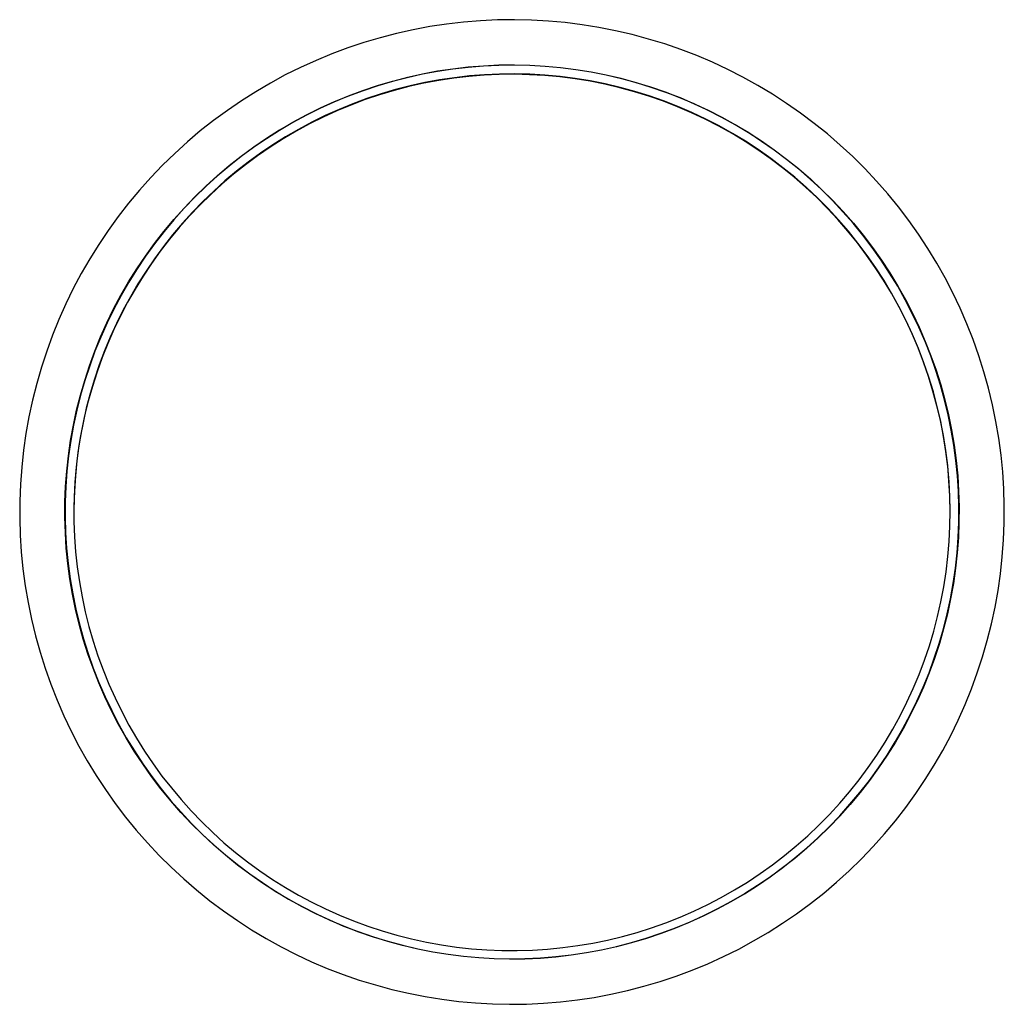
# Model space of a CAD drawing. Header units: millimetres. Extents: x 702 to 1429, y 574 to 1101.
# Tile 3 of 5: x 1093 to 1234, y 767 to 908. Entities that reach past the tile are written whole.
import ezdxf

# ---------------------------------------------------------------- set-up
doc = ezdxf.new("R2010")
doc.units = ezdxf.units.MM
doc.layers.add('Make2D$Visibile$Curve', color=18, linetype='Continuous', true_color=0x000000)

msp = doc.modelspace()

# ---------------------------------------------------------------- linework, layer by layer
at = {"layer": 'Make2D$Visibile$Curve', "lineweight": -3}
for p, q in [((1151.8, 906.98), (1149.41, 906.53)), ((1154.2, 907.34), (1151.8, 906.98)), ((1156.62, 907.62), (1154.2, 907.34)), ((1159.04, 907.82), (1156.62, 907.62)), ((1161.47, 907.93), (1159.04, 907.82)), ((1163.9, 907.96), (1161.47, 907.93)), ((1166.33, 907.91), (1163.9, 907.96)), ((1168.75, 907.77), (1166.33, 907.91)), ((1171.17, 907.55), (1168.75, 907.77)), ((1173.59, 907.25), (1171.17, 907.55)), ((1175.99, 906.86), (1173.59, 907.25)), ((1147.04, 906), (1144.68, 905.39)), ((1149.41, 906.53), (1147.04, 906)), ((1178.37, 906.39), (1175.99, 906.86)), ((1180.74, 905.84), (1178.37, 906.39)), ((1183.08, 905.2), (1180.74, 905.84)), ((1142.35, 904.7), (1140.05, 903.93)), ((1144.68, 905.39), (1142.35, 904.7)), ((1185.41, 904.49), (1183.08, 905.2)), ((1187.71, 903.69), (1185.41, 904.49)), ((1137.77, 903.08), (1135.52, 902.15)), ((1140.05, 903.93), (1137.77, 903.08)), ((1189.97, 902.82), (1187.71, 903.69)), ((1192.21, 901.87), (1189.97, 902.82)), ((1135.52, 902.15), (1133.31, 901.14)), ((1157.28, 901.19), (1159.48, 901.37)), ((1159.49, 901.34), (1157.29, 901.16)), ((1159.48, 901.37), (1161.69, 901.47)), ((1161.69, 901.44), (1159.49, 901.34)), ((1161.69, 901.47), (1163.9, 901.5)), ((1163.9, 901.47), (1161.69, 901.44)), ((1163.9, 901.5), (1166.1, 901.45)), ((1166.1, 901.42), (1163.9, 901.47)), ((1166.1, 901.45), (1168.31, 901.32)), ((1168.31, 901.29), (1166.1, 901.42)), ((1168.31, 901.32), (1170.51, 901.12)), ((1194.41, 900.84), (1192.21, 901.87)), ((1131.13, 900.06), (1129, 898.9)), ((1133.31, 901.14), (1131.13, 900.06)), ((1148.58, 899.72), (1150.74, 900.2)), ((1150.74, 900.17), (1148.59, 899.69)), ((1150.74, 900.2), (1152.91, 900.61)), ((1152.91, 900.58), (1150.74, 900.17)), ((1152.91, 900.61), (1155.09, 900.94)), ((1155.1, 900.9), (1152.91, 900.58)), ((1155.09, 900.94), (1157.28, 901.19)), ((1157.29, 901.16), (1155.1, 900.9)), ((1157.46, 899.92), (1155.33, 899.67)), ((1159.55, 900.02), (1157.38, 899.84)), ((1159.6, 900.09), (1157.46, 899.92)), ((1161.72, 900.12), (1159.55, 900.02)), ((1161.75, 900.19), (1159.6, 900.09)), ((1163.9, 900.15), (1161.72, 900.12)), ((1163.9, 900.22), (1161.75, 900.19)), ((1166.08, 900.17), (1163.9, 900.22)), ((1166.07, 900.1), (1163.9, 900.15)), ((1168.24, 899.97), (1166.07, 900.1)), ((1168.25, 900.04), (1166.08, 900.17)), ((1170.41, 899.77), (1168.24, 899.97)), ((1170.42, 899.84), (1168.25, 900.04)), ((1170.5, 901.09), (1168.31, 901.29)), ((1172.69, 900.81), (1170.5, 901.09)), ((1170.51, 901.12), (1172.7, 900.84)), ((1174.87, 900.46), (1172.69, 900.81)), ((1172.7, 900.84), (1174.88, 900.49)), ((1177.03, 900.03), (1174.87, 900.46)), ((1174.88, 900.49), (1177.04, 900.06)), ((1179.18, 899.53), (1177.03, 900.03)), ((1177.04, 900.06), (1179.19, 899.56)), ((1196.58, 899.74), (1194.41, 900.84)), ((1129, 898.9), (1126.9, 897.67)), ((1142.24, 897.84), (1144.33, 898.54)), ((1144.34, 898.51), (1142.25, 897.81)), ((1144.33, 898.54), (1146.45, 899.17)), ((1146.46, 899.14), (1144.34, 898.51)), ((1146.45, 899.17), (1148.58, 899.72)), ((1148.59, 899.69), (1146.46, 899.14)), ((1148.99, 898.5), (1146.91, 897.97)), ((1150.93, 898.87), (1148.81, 898.39)), ((1151.09, 898.97), (1148.99, 898.5)), ((1153.07, 899.27), (1150.93, 898.87)), ((1153.2, 899.36), (1151.09, 898.97)), ((1155.22, 899.59), (1153.07, 899.27)), ((1155.33, 899.67), (1153.2, 899.36)), ((1157.38, 899.84), (1155.22, 899.59)), ((1172.57, 899.5), (1170.41, 899.77)), ((1172.59, 899.56), (1170.42, 899.84)), ((1174.71, 899.15), (1172.57, 899.5)), ((1174.74, 899.21), (1172.59, 899.56)), ((1176.85, 898.72), (1174.71, 899.15)), ((1176.88, 898.78), (1174.74, 899.21)), ((1178.96, 898.22), (1176.85, 898.72)), ((1179, 898.28), (1176.88, 898.78)), ((1181.31, 898.95), (1179.18, 899.53)), ((1179.19, 899.56), (1181.32, 898.98)), ((1183.42, 898.3), (1181.31, 898.95)), ((1181.32, 898.98), (1183.43, 898.33)), ((1198.71, 898.56), (1196.58, 899.74)), ((1200.79, 897.31), (1198.71, 898.56)), ((1126.9, 897.67), (1124.85, 896.37)), ((1138.13, 896.23), (1140.17, 897.07)), ((1140.17, 897.07), (1142.24, 897.84)), ((1142.25, 897.81), (1140.18, 897.04)), ((1144.62, 897.22), (1142.56, 896.53)), ((1144.85, 897.36), (1142.81, 896.69)), ((1146.7, 897.84), (1144.62, 897.22)), ((1146.91, 897.97), (1144.85, 897.36)), ((1148.81, 898.39), (1146.7, 897.84)), ((1181.06, 897.65), (1178.96, 898.22)), ((1181.1, 897.71), (1179, 898.28)), ((1183.14, 897.01), (1181.06, 897.65)), ((1183.18, 897.06), (1181.1, 897.71)), ((1185.51, 897.58), (1183.42, 898.3)), ((1183.43, 898.33), (1185.52, 897.61)), ((1187.56, 896.78), (1185.51, 897.58)), ((1185.52, 897.61), (1187.58, 896.82)), ((1202.83, 895.99), (1200.79, 897.31)), ((1124.85, 896.37), (1122.84, 895)), ((1136.12, 895.32), (1138.13, 896.23)), ((1138.14, 896.2), (1136.13, 895.29)), ((1140.18, 897.04), (1138.14, 896.2)), ((1140.52, 895.76), (1138.51, 894.93)), ((1140.8, 895.94), (1138.81, 895.13)), ((1142.56, 896.53), (1140.52, 895.76)), ((1142.81, 896.69), (1140.8, 895.94)), ((1185.2, 896.29), (1183.14, 897.01)), ((1185.24, 896.34), (1183.18, 897.06)), ((1187.22, 895.51), (1185.2, 896.29)), ((1187.28, 895.55), (1185.24, 896.34)), ((1189.59, 895.92), (1187.56, 896.78)), ((1187.58, 896.82), (1189.61, 895.95)), ((1191.59, 894.99), (1189.59, 895.92)), ((1189.61, 895.95), (1191.61, 895.02)), ((1204.83, 894.6), (1202.83, 895.99)), ((1122.84, 895), (1120.88, 893.56)), ((1132.2, 893.29), (1134.14, 894.34)), ((1134.15, 894.31), (1132.21, 893.26)), ((1134.14, 894.34), (1136.12, 895.32)), ((1136.13, 895.29), (1134.15, 894.31)), ((1138.51, 894.93), (1136.53, 894.03)), ((1138.81, 895.13), (1136.85, 894.24)), ((1189.22, 894.65), (1187.22, 895.51)), ((1189.28, 894.69), (1187.28, 895.55)), ((1191.19, 893.72), (1189.22, 894.65)), ((1191.25, 893.76), (1189.28, 894.69)), ((1193.56, 893.98), (1191.59, 894.99)), ((1191.61, 895.02), (1193.58, 894.01)), ((1206.77, 893.14), (1204.83, 894.6)), ((1120.88, 893.56), (1118.97, 892.06)), ((1130.29, 892.17), (1132.2, 893.29)), ((1132.21, 893.26), (1130.31, 892.14)), ((1134.59, 893.05), (1132.68, 892.02)), ((1134.93, 893.3), (1133.03, 892.28)), ((1136.53, 894.03), (1134.59, 893.05)), ((1136.85, 894.24), (1134.93, 893.3)), ((1193.13, 892.73), (1191.19, 893.72)), ((1193.19, 892.76), (1191.25, 893.76)), ((1195.49, 892.91), (1193.56, 893.98)), ((1193.58, 894.01), (1195.51, 892.94)), ((1197.38, 891.78), (1195.49, 892.91)), ((1195.51, 892.94), (1197.4, 891.81)), ((1208.66, 891.62), (1206.77, 893.14)), ((1118.97, 892.06), (1117.12, 890.49)), ((1128.43, 890.99), (1130.29, 892.17)), ((1130.31, 892.14), (1128.44, 890.96)), ((1132.68, 892.02), (1130.8, 890.91)), ((1133.03, 892.28), (1131.17, 891.2)), ((1195.03, 891.67), (1193.13, 892.73)), ((1195.09, 891.7), (1193.19, 892.76)), ((1196.89, 890.55), (1195.03, 891.67)), ((1196.96, 890.57), (1195.09, 891.7)), ((1199.23, 890.58), (1197.38, 891.78)), ((1197.4, 891.81), (1199.25, 890.61)), ((1210.5, 890.03), (1208.66, 891.62)), ((1117.12, 890.49), (1115.32, 888.85)), ((1126.6, 889.75), (1128.43, 890.99)), ((1128.44, 890.96), (1126.62, 889.72)), ((1129.35, 890.06), (1127.57, 888.86)), ((1130.8, 890.91), (1128.97, 889.74)), ((1131.17, 891.2), (1129.35, 890.06)), ((1198.71, 889.36), (1196.89, 890.55)), ((1198.78, 889.38), (1196.96, 890.57)), ((1201.04, 889.32), (1199.23, 890.58)), ((1199.25, 890.61), (1201.06, 889.34)), ((1212.29, 888.38), (1210.5, 890.03)), ((1115.32, 888.85), (1113.58, 887.16)), ((1124.82, 888.44), (1126.6, 889.75)), ((1126.62, 889.72), (1124.84, 888.41)), ((1127.57, 888.86), (1125.84, 887.6)), ((1128.97, 889.74), (1127.17, 888.51)), ((1200.49, 888.11), (1198.71, 889.36)), ((1200.56, 888.12), (1198.78, 889.38)), ((1202.81, 887.99), (1201.04, 889.32)), ((1201.06, 889.34), (1202.83, 888.02)), ((1123.09, 887.07), (1124.82, 888.44)), ((1124.84, 888.41), (1123.11, 887.05)), ((1125.43, 887.22), (1123.72, 885.86)), ((1125.84, 887.6), (1124.14, 886.28)), ((1127.17, 888.51), (1125.43, 887.22)), ((1202.22, 886.79), (1200.49, 888.11)), ((1202.3, 886.8), (1200.56, 888.12)), ((1204.52, 886.61), (1202.81, 887.99)), ((1202.83, 888.02), (1204.55, 886.63)), ((1214.01, 886.66), (1212.29, 888.38)), ((1113.58, 887.16), (1111.89, 885.4)), ((1121.4, 885.65), (1123.09, 887.07)), ((1123.11, 887.05), (1121.43, 885.62)), ((1123.72, 885.86), (1122.07, 884.45)), ((1124.14, 886.28), (1122.5, 884.9)), ((1203.91, 885.42), (1202.22, 886.79)), ((1203.99, 885.42), (1202.3, 886.8)), ((1206.19, 885.16), (1204.52, 886.61)), ((1204.55, 886.63), (1206.22, 885.19)), ((1215.68, 884.89), (1214.01, 886.66)), ((1111.89, 885.4), (1110.27, 883.59)), ((1119.77, 884.16), (1121.4, 885.65)), ((1121.43, 885.62), (1119.79, 884.14)), ((1122.07, 884.45), (1120.46, 882.98)), ((1122.5, 884.9), (1120.9, 883.46)), ((1205.55, 883.99), (1203.91, 885.42)), ((1205.63, 883.99), (1203.99, 885.42)), ((1207.81, 883.66), (1206.19, 885.16)), ((1206.22, 885.19), (1207.83, 883.69)), ((1217.28, 883.06), (1215.68, 884.89)), ((1110.27, 883.59), (1108.72, 881.72)), ((1118.19, 882.62), (1119.77, 884.16)), ((1119.79, 884.14), (1118.21, 882.6)), ((1120.9, 883.46), (1119.35, 881.97)), ((1207.14, 882.51), (1205.55, 883.99)), ((1207.22, 882.49), (1205.63, 883.99)), ((1209.38, 882.11), (1207.81, 883.66)), ((1207.83, 883.69), (1209.4, 882.13)), ((1218.82, 881.18), (1217.28, 883.06)), ((1108.72, 881.72), (1107.22, 879.8)), ((1116.66, 881.03), (1118.19, 882.62)), ((1118.21, 882.6), (1116.68, 881.01)), ((1119.35, 881.97), (1117.85, 880.43)), ((1120.46, 882.98), (1118.91, 881.46)), ((1208.68, 880.97), (1207.14, 882.51)), ((1208.76, 880.95), (1207.22, 882.49)), ((1210.89, 880.5), (1209.38, 882.11)), ((1209.4, 882.13), (1210.91, 880.52)), ((1115.18, 879.39), (1116.66, 881.03)), ((1116.68, 881.01), (1115.21, 879.36)), ((1117.85, 880.43), (1116.41, 878.84)), ((1118.91, 881.46), (1117.41, 879.89)), ((1210.16, 879.37), (1208.68, 880.97)), ((1210.24, 879.35), (1208.76, 880.95)), ((1212.34, 878.84), (1210.89, 880.5)), ((1210.91, 880.52), (1212.37, 878.86)), ((1220.29, 879.25), (1218.82, 881.18)), ((1107.22, 879.8), (1105.8, 877.83)), ((1113.77, 877.69), (1115.18, 879.39)), ((1115.21, 879.36), (1113.8, 877.67)), ((1116.41, 878.84), (1115.02, 877.2)), ((1117.41, 879.89), (1115.97, 878.26)), ((1211.58, 877.73), (1210.16, 879.37)), ((1211.67, 877.7), (1210.24, 879.35)), ((1213.74, 877.13), (1212.34, 878.84)), ((1212.37, 878.86), (1213.76, 877.15)), ((1221.7, 877.27), (1220.29, 879.25)), ((1105.8, 877.83), (1104.44, 875.82)), ((1112.41, 875.95), (1113.77, 877.69)), ((1113.8, 877.67), (1112.44, 875.93)), ((1115.97, 878.26), (1114.58, 876.58)), ((1212.95, 876.04), (1211.58, 877.73)), ((1213.03, 876), (1211.67, 877.7)), ((1111.12, 874.16), (1112.41, 875.95)), ((1114.58, 876.58), (1113.25, 874.86)), ((1115.02, 877.2), (1113.69, 875.51)), ((1214.26, 874.3), (1212.95, 876.04)), ((1214.34, 874.26), (1213.03, 876)), ((1215.07, 875.37), (1213.74, 877.13)), ((1213.76, 877.15), (1215.1, 875.4)), ((1223.03, 875.24), (1221.7, 877.27)), ((1104.44, 875.82), (1103.16, 873.75)), ((1112.44, 875.93), (1111.15, 874.14)), ((1113.25, 874.86), (1111.98, 873.09)), ((1113.69, 875.51), (1112.42, 873.78)), ((1216.35, 873.57), (1215.07, 875.37)), ((1215.1, 875.4), (1216.38, 873.59)), ((1224.3, 873.16), (1223.03, 875.24)), ((1103.16, 873.75), (1101.94, 871.65)), ((1109.89, 872.33), (1111.12, 874.16)), ((1111.15, 874.14), (1109.92, 872.31)), ((1112.42, 873.78), (1111.21, 872.01)), ((1215.51, 872.52), (1214.26, 874.3)), ((1215.59, 872.47), (1214.34, 874.26)), ((1217.56, 871.73), (1216.35, 873.57)), ((1216.38, 873.59), (1217.59, 871.75)), ((1225.49, 871.04), (1224.3, 873.16)), ((1108.72, 870.46), (1109.89, 872.33)), ((1109.92, 872.31), (1108.75, 870.44)), ((1111.21, 872.01), (1110.06, 870.19)), ((1111.98, 873.09), (1110.78, 871.28)), ((1216.69, 870.7), (1215.51, 872.52)), ((1216.77, 870.64), (1215.59, 872.47)), ((1218.71, 869.85), (1217.56, 871.73)), ((1217.59, 871.75), (1218.74, 869.86)), ((1101.94, 871.65), (1100.8, 869.5)), ((1107.61, 868.55), (1108.72, 870.46)), ((1108.75, 870.44), (1107.64, 868.53)), ((1110.78, 871.28), (1109.64, 869.43)), ((1217.81, 868.83), (1216.69, 870.7)), ((1217.89, 868.76), (1216.77, 870.64)), ((1226.61, 868.88), (1225.49, 871.04)), ((1100.8, 869.5), (1099.74, 867.32)), ((1109.64, 869.43), (1108.56, 867.54)), ((1110.06, 870.19), (1108.97, 868.34)), ((1219.79, 867.92), (1218.71, 869.85)), ((1218.74, 869.86), (1219.82, 867.94)), ((1106.58, 866.6), (1107.61, 868.55)), ((1107.64, 868.53), (1106.61, 866.58)), ((1108.56, 867.54), (1107.55, 865.61)), ((1108.97, 868.34), (1107.95, 866.45)), ((1218.87, 866.93), (1217.81, 868.83)), ((1218.94, 866.86), (1217.89, 868.76)), ((1220.8, 865.96), (1219.79, 867.92)), ((1219.82, 867.94), (1220.83, 865.98)), ((1227.65, 866.69), (1226.61, 868.88)), ((1099.74, 867.32), (1098.75, 865.1)), ((1105.61, 864.61), (1106.58, 866.6)), ((1106.61, 866.58), (1105.64, 864.6)), ((1107.95, 866.45), (1106.99, 864.53)), ((1219.86, 864.99), (1218.87, 866.93)), ((1219.93, 864.91), (1218.94, 866.86)), ((1228.62, 864.46), (1227.65, 866.69)), ((1098.75, 865.1), (1097.84, 862.84)), ((1107.55, 865.61), (1106.61, 863.65)), ((1220.78, 863.02), (1219.86, 864.99)), ((1220.85, 862.93), (1219.93, 864.91)), ((1221.75, 863.97), (1220.8, 865.96)), ((1220.83, 865.98), (1221.78, 863.98)), ((1104.71, 862.6), (1105.61, 864.61)), ((1105.64, 864.6), (1104.74, 862.58)), ((1106.61, 863.65), (1105.74, 861.66)), ((1106.99, 864.53), (1106.1, 862.58)), ((1222.63, 861.95), (1221.75, 863.97)), ((1221.78, 863.98), (1222.66, 861.96)), ((1229.51, 862.2), (1228.62, 864.46)), ((1097.84, 862.84), (1097, 860.56)), ((1103.88, 860.55), (1104.71, 862.6)), ((1104.74, 862.58), (1103.91, 860.54)), ((1106.1, 862.58), (1105.28, 860.59)), ((1221.63, 861.02), (1220.78, 863.02)), ((1221.69, 860.92), (1220.85, 862.93)), ((1223.43, 859.89), (1222.63, 861.95)), ((1222.66, 861.96), (1223.47, 859.9)), ((1230.32, 859.91), (1229.51, 862.2)), ((1097, 860.56), (1096.25, 858.25)), ((1103.12, 858.48), (1103.88, 860.55)), ((1103.91, 860.54), (1103.15, 858.47)), ((1105.28, 860.59), (1104.52, 858.58)), ((1105.74, 861.66), (1104.93, 859.64)), ((1222.41, 858.99), (1221.63, 861.02)), ((1222.47, 858.89), (1221.69, 860.92)), ((1104.93, 859.64), (1104.2, 857.59)), ((1224.17, 857.81), (1223.43, 859.89)), ((1223.47, 859.9), (1224.2, 857.82)), ((1231.05, 857.59), (1230.32, 859.91)), ((1096.25, 858.25), (1095.57, 855.91)), ((1102.44, 856.38), (1103.12, 858.48)), ((1103.15, 858.47), (1102.47, 856.37)), ((1104.52, 858.58), (1103.83, 856.55)), ((1223.12, 856.93), (1222.41, 858.99)), ((1223.18, 856.82), (1222.47, 858.89)), ((1224.83, 855.71), (1224.17, 857.81)), ((1224.2, 857.82), (1224.87, 855.72)), ((1101.82, 854.26), (1102.44, 856.38)), ((1102.47, 856.37), (1101.86, 854.25)), ((1103.83, 856.55), (1103.22, 854.49)), ((1104.2, 857.59), (1103.54, 855.52)), ((1223.76, 854.85), (1223.12, 856.93)), ((1223.81, 854.74), (1223.18, 856.82)), ((1231.71, 855.25), (1231.05, 857.59)), ((1095.57, 855.91), (1094.98, 853.56)), ((1103.54, 855.52), (1102.95, 853.42)), ((1224.33, 852.75), (1223.76, 854.85)), ((1225.42, 853.58), (1224.83, 855.71)), ((1224.87, 855.72), (1225.46, 853.59)), ((1232.28, 852.88), (1231.71, 855.25)), ((1094.98, 853.56), (1094.47, 851.18)), ((1101.28, 852.12), (1101.82, 854.26)), ((1101.86, 854.25), (1101.32, 852.11)), ((1102.95, 853.42), (1102.43, 851.31)), ((1103.22, 854.49), (1102.67, 852.41)), ((1224.37, 852.63), (1223.81, 854.74)), ((1225.94, 851.44), (1225.42, 853.58)), ((1225.46, 853.59), (1225.97, 851.44)), ((1100.82, 849.96), (1101.28, 852.12)), ((1101.32, 852.11), (1100.85, 849.95)), ((1102.67, 852.41), (1102.2, 850.32)), ((1224.82, 850.64), (1224.33, 852.75)), ((1224.86, 850.51), (1224.37, 852.63)), ((1232.76, 850.5), (1232.28, 852.88)), ((1094.47, 851.18), (1094.04, 848.79)), ((1102.43, 851.31), (1101.99, 849.18)), ((1225.24, 848.5), (1224.82, 850.64)), ((1226.38, 849.27), (1225.94, 851.44)), ((1225.97, 851.44), (1226.42, 849.28)), ((1100.43, 847.79), (1100.82, 849.96)), ((1100.85, 849.95), (1100.46, 847.78)), ((1102.2, 850.32), (1101.8, 848.21)), ((1225.28, 848.37), (1224.86, 850.51)), ((1226.75, 847.1), (1226.38, 849.27)), ((1226.42, 849.28), (1226.78, 847.1)), ((1233.17, 848.1), (1232.76, 850.5)), ((1094.04, 848.79), (1093.69, 846.38)), ((1100.11, 845.6), (1100.43, 847.79)), ((1100.46, 847.78), (1100.14, 845.6)), ((1101.8, 848.21), (1101.47, 846.08)), ((1101.99, 849.18), (1101.62, 847.04)), ((1225.59, 846.35), (1225.24, 848.5)), ((1225.62, 846.21), (1225.28, 848.37)), ((1233.49, 845.7), (1233.17, 848.1)), ((1093.69, 846.38), (1093.43, 843.97)), ((1101.62, 847.04), (1101.32, 844.88)), ((1227.04, 844.91), (1226.75, 847.1)), ((1226.78, 847.1), (1227.07, 844.92)), ((1099.87, 843.41), (1100.11, 845.6)), ((1100.14, 845.6), (1099.9, 843.4)), ((1101.47, 846.08), (1101.21, 843.95)), ((1225.86, 844.19), (1225.59, 846.35)), ((1225.88, 844.05), (1225.62, 846.21)), ((1233.73, 843.28), (1233.49, 845.7)), ((1093.43, 843.97), (1093.25, 841.54)), ((1101.21, 843.95), (1101.03, 841.81)), ((1101.32, 844.88), (1101.1, 842.72)), ((1226.05, 842.03), (1225.86, 844.19)), ((1226.07, 841.87), (1225.88, 844.05)), ((1227.26, 842.72), (1227.04, 844.91)), ((1227.07, 844.92), (1227.29, 842.72)), ((1099.71, 841.21), (1099.87, 843.41)), ((1099.9, 843.4), (1099.74, 841.2)), ((1101.1, 842.72), (1100.96, 840.55)), ((1227.4, 840.51), (1227.26, 842.72)), ((1227.29, 842.72), (1227.43, 840.52)), ((1233.89, 840.85), (1233.73, 843.28)), ((1093.25, 841.54), (1093.15, 839.11)), ((1099.62, 839), (1099.71, 841.21)), ((1099.74, 841.2), (1099.65, 839)), ((1101.03, 841.81), (1100.92, 839.67)), ((1226.17, 839.86), (1226.05, 842.03)), ((1226.18, 839.7), (1226.07, 841.87)), ((1233.96, 838.42), (1233.89, 840.85)), ((1100.96, 840.55), (1100.89, 838.37)), ((1100.92, 839.67), (1100.89, 837.52)), ((1226.22, 837.68), (1226.17, 839.86)), ((1226.22, 837.52), (1226.18, 839.7)), ((1227.46, 838.31), (1227.4, 840.51)), ((1227.43, 840.52), (1227.5, 838.31)), ((1093.15, 839.11), (1093.14, 836.68)), ((1099.61, 836.79), (1099.62, 839)), ((1099.65, 839), (1099.64, 836.79)), ((1100.89, 838.37), (1100.9, 836.2)), ((1227.45, 836.1), (1227.46, 838.31)), ((1227.5, 838.31), (1227.48, 836.1)), ((1233.95, 835.99), (1233.96, 838.42)), ((1093.14, 836.68), (1093.21, 834.25)), ((1099.67, 834.59), (1099.61, 836.79)), ((1099.64, 836.79), (1099.7, 834.59)), ((1226.19, 835.51), (1226.22, 837.68)), ((1100.9, 836.2), (1100.98, 834.02)), ((1226.08, 833.33), (1226.19, 835.51)), ((1227.36, 833.9), (1227.45, 836.1)), ((1227.48, 836.1), (1227.4, 833.9)), ((1233.85, 833.56), (1233.95, 835.99)), ((1093.21, 834.25), (1093.37, 831.83)), ((1099.81, 832.38), (1099.67, 834.59)), ((1099.7, 834.59), (1099.84, 832.39)), ((1100.98, 834.02), (1101.14, 831.85)), ((1227.2, 831.7), (1227.36, 833.9)), ((1227.4, 833.9), (1227.23, 831.69)), ((1100.03, 830.19), (1099.81, 832.38)), ((1099.84, 832.39), (1100.06, 830.19)), ((1225.9, 831.17), (1226.08, 833.33)), ((1233.67, 831.14), (1233.85, 833.56)), ((1093.37, 831.83), (1093.61, 829.41)), ((1101.14, 831.85), (1101.37, 829.69)), ((1225.64, 829.01), (1225.9, 831.17)), ((1226.96, 829.5), (1227.2, 831.7)), ((1227.23, 831.69), (1226.99, 829.5)), ((1233.41, 828.72), (1233.67, 831.14)), ((1100.32, 828), (1100.03, 830.19)), ((1100.06, 830.19), (1100.35, 828)), ((1101.37, 829.69), (1101.68, 827.54)), ((1226.64, 827.32), (1226.96, 829.5)), ((1226.99, 829.5), (1226.68, 827.31)), ((1093.61, 829.41), (1093.93, 827)), ((1225.31, 826.86), (1225.64, 829.01)), ((1233.06, 826.31), (1233.41, 828.72)), ((1093.93, 827), (1094.34, 824.6)), ((1100.69, 825.82), (1100.32, 828)), ((1100.35, 828), (1100.72, 825.83)), ((1101.68, 827.54), (1102.06, 825.4)), ((1224.9, 824.72), (1225.31, 826.86)), ((1226.25, 825.15), (1226.64, 827.32)), ((1226.68, 827.31), (1226.28, 825.14)), ((1101.13, 823.66), (1100.69, 825.82)), ((1100.72, 825.83), (1101.16, 823.67)), ((1102.06, 825.4), (1102.52, 823.27)), ((1232.63, 823.92), (1233.06, 826.31)), ((1094.34, 824.6), (1094.83, 822.22)), ((1224.42, 822.6), (1224.9, 824.72)), ((1225.79, 822.99), (1226.25, 825.15)), ((1226.28, 825.14), (1225.82, 822.98)), ((1232.12, 821.55), (1232.63, 823.92)), ((1101.65, 821.51), (1101.13, 823.66)), ((1101.16, 823.67), (1101.68, 821.52)), ((1102.52, 823.27), (1103.05, 821.16)), ((1223.87, 820.49), (1224.42, 822.6)), ((1225.25, 820.85), (1225.79, 822.99)), ((1225.82, 822.98), (1225.28, 820.84)), ((1094.83, 822.22), (1095.4, 819.86)), ((1102.24, 819.38), (1101.65, 821.51)), ((1101.68, 821.52), (1102.27, 819.39)), ((1103.05, 821.16), (1103.65, 819.07)), ((1231.53, 819.19), (1232.12, 821.55)), ((1095.4, 819.86), (1096.05, 817.51)), ((1223.24, 818.41), (1223.87, 820.49)), ((1224.63, 818.73), (1225.25, 820.85)), ((1225.28, 820.84), (1224.67, 818.72)), ((1102.9, 817.28), (1102.24, 819.38)), ((1102.27, 819.39), (1102.93, 817.29)), ((1103.65, 819.07), (1104.33, 817)), ((1222.55, 816.35), (1223.24, 818.41)), ((1223.95, 816.64), (1224.63, 818.73)), ((1224.67, 818.72), (1223.98, 816.62)), ((1230.85, 816.85), (1231.53, 819.19)), ((1096.05, 817.51), (1096.78, 815.2)), ((1103.64, 815.2), (1102.9, 817.28)), ((1102.93, 817.29), (1103.67, 815.21)), ((1104.33, 817), (1105.07, 814.96)), ((1230.1, 814.54), (1230.85, 816.85)), ((1221.78, 814.32), (1222.55, 816.35)), ((1223.19, 814.56), (1223.95, 816.64)), ((1223.98, 816.62), (1223.22, 814.55)), ((1096.78, 815.2), (1097.59, 812.91)), ((1104.44, 813.14), (1103.64, 815.2)), ((1103.67, 815.21), (1104.47, 813.16)), ((1105.07, 814.96), (1105.89, 812.94)), ((1220.94, 812.31), (1221.78, 814.32)), ((1222.36, 812.52), (1223.19, 814.56)), ((1223.22, 814.55), (1222.39, 812.51)), ((1229.27, 812.26), (1230.1, 814.54)), ((1097.59, 812.91), (1098.48, 810.64)), ((1105.32, 811.12), (1104.44, 813.14)), ((1104.47, 813.16), (1105.35, 811.13)), ((1105.89, 812.94), (1106.78, 810.96)), ((1220.03, 810.33), (1220.94, 812.31)), ((1221.46, 810.5), (1222.36, 812.52)), ((1222.39, 812.51), (1221.49, 810.49)), ((1228.35, 810.01), (1229.27, 812.26)), ((1098.48, 810.64), (1099.45, 808.41)), ((1106.27, 809.12), (1105.32, 811.12)), ((1105.35, 811.13), (1106.3, 809.14)), ((1106.78, 810.96), (1107.73, 809)), ((1219.05, 808.39), (1220.03, 810.33)), ((1220.49, 808.52), (1221.46, 810.5)), ((1221.49, 810.49), (1220.52, 808.51)), ((1227.36, 807.79), (1228.35, 810.01)), ((1099.45, 808.41), (1100.49, 806.22)), ((1107.28, 807.16), (1106.27, 809.12)), ((1106.3, 809.14), (1107.31, 807.18)), ((1107.73, 809), (1108.75, 807.08)), ((1218.01, 806.48), (1219.05, 808.39)), ((1219.46, 806.57), (1220.49, 808.52)), ((1220.52, 808.51), (1219.49, 806.56)), ((1108.37, 805.24), (1107.28, 807.16)), ((1107.31, 807.18), (1108.39, 805.26)), ((1108.75, 807.08), (1109.84, 805.2)), ((1226.3, 805.6), (1227.36, 807.79)), ((1100.49, 806.22), (1101.61, 804.06)), ((1216.9, 804.61), (1218.01, 806.48)), ((1218.35, 804.66), (1219.46, 806.57)), ((1219.49, 806.56), (1218.38, 804.64)), ((1225.16, 803.45), (1226.3, 805.6)), ((1109.51, 803.35), (1108.37, 805.24)), ((1108.39, 805.26), (1109.54, 803.37)), ((1109.84, 805.2), (1110.99, 803.35)), ((1215.73, 802.78), (1216.9, 804.61)), ((1217.19, 802.79), (1218.35, 804.66)), ((1218.38, 804.64), (1217.22, 802.77)), ((1101.61, 804.06), (1102.8, 801.94)), ((1110.73, 801.51), (1109.51, 803.35)), ((1109.54, 803.37), (1110.75, 801.53)), ((1110.99, 803.35), (1112.21, 801.55)), ((1214.49, 800.99), (1215.73, 802.78)), ((1215.96, 800.96), (1217.19, 802.79)), ((1217.22, 802.77), (1215.98, 800.94)), ((1223.95, 801.35), (1225.16, 803.45)), ((1102.8, 801.94), (1104.07, 799.87)), ((1112, 799.71), (1110.73, 801.51)), ((1110.75, 801.53), (1112.03, 799.73)), ((1112.21, 801.55), (1113.49, 799.79)), ((1222.66, 799.28), (1223.95, 801.35)), ((1213.19, 799.24), (1214.49, 800.99)), ((1214.66, 799.17), (1215.96, 800.96)), ((1215.98, 800.94), (1214.69, 799.15)), ((1104.07, 799.87), (1105.41, 797.84)), ((1113.34, 797.95), (1112, 799.71)), ((1112.03, 799.73), (1113.37, 797.97)), ((1113.49, 799.79), (1114.83, 798.08)), ((1211.84, 797.54), (1213.19, 799.24)), ((1213.31, 797.43), (1214.66, 799.17)), ((1214.69, 799.15), (1213.33, 797.41)), ((1221.3, 797.27), (1222.66, 799.28)), ((1105.41, 797.84), (1106.81, 795.85)), ((1114.74, 796.24), (1113.34, 797.95)), ((1113.37, 797.97), (1114.76, 796.26)), ((1114.83, 798.08), (1116.22, 796.41)), ((1210.42, 795.89), (1211.84, 797.54)), ((1211.89, 795.74), (1213.31, 797.43)), ((1213.33, 797.41), (1211.92, 795.72)), ((1219.88, 795.3), (1221.3, 797.27)), ((1106.81, 795.85), (1108.28, 793.92)), ((1116.19, 794.58), (1114.74, 796.24)), ((1114.76, 796.26), (1116.22, 794.6)), ((1116.22, 796.41), (1117.68, 794.79)), ((1208.95, 794.29), (1210.42, 795.89)), ((1210.42, 794.09), (1211.89, 795.74)), ((1211.92, 795.72), (1210.44, 794.07)), ((1117.7, 792.97), (1116.19, 794.58)), ((1116.22, 794.6), (1117.73, 792.99)), ((1117.68, 794.79), (1119.19, 793.22)), ((1207.42, 792.74), (1208.95, 794.29)), ((1218.39, 793.38), (1219.88, 795.3)), ((1108.28, 793.92), (1109.82, 792.04)), ((1119.27, 791.42), (1117.7, 792.97)), ((1117.73, 792.99), (1119.29, 791.44)), ((1119.19, 793.22), (1120.75, 791.71)), ((1208.89, 792.5), (1210.42, 794.09)), ((1210.44, 794.07), (1208.92, 792.48)), ((1216.83, 791.51), (1218.39, 793.38)), ((1109.82, 792.04), (1111.43, 790.21)), ((1120.75, 791.71), (1122.36, 790.25)), ((1205.84, 791.24), (1207.42, 792.74)), ((1207.31, 790.96), (1208.89, 792.5)), ((1208.92, 792.48), (1207.33, 790.94)), ((1215.21, 789.7), (1216.83, 791.51)), ((1111.43, 790.21), (1113.09, 788.44)), ((1120.89, 789.91), (1119.27, 791.42)), ((1119.29, 791.44), (1120.91, 789.94)), ((1122.36, 790.25), (1124.03, 788.85)), ((1204.21, 789.8), (1205.84, 791.24)), ((1205.68, 789.48), (1207.31, 790.96)), ((1207.33, 790.94), (1205.7, 789.46)), ((1122.56, 788.47), (1120.89, 789.91)), ((1120.91, 789.94), (1122.58, 788.5)), ((1124.03, 788.85), (1125.74, 787.51)), ((1202.53, 788.42), (1204.21, 789.8)), ((1203.99, 788.06), (1205.68, 789.48)), ((1205.7, 789.46), (1204.01, 788.03)), ((1213.53, 787.95), (1215.21, 789.7)), ((1113.09, 788.44), (1114.82, 786.73)), ((1124.27, 787.08), (1122.56, 788.47)), ((1122.58, 788.5), (1124.3, 787.11)), ((1125.74, 787.51), (1127.5, 786.23)), ((1200.81, 787.1), (1202.53, 788.42)), ((1202.26, 786.69), (1203.99, 788.06)), ((1204.01, 788.03), (1202.28, 786.66)), ((1211.78, 786.25), (1213.53, 787.95)), ((1114.82, 786.73), (1116.6, 785.08)), ((1126.04, 785.76), (1124.27, 787.08)), ((1124.3, 787.11), (1126.06, 785.79)), ((1127.5, 786.23), (1129.3, 785.01)), ((1197.22, 784.63), (1199.04, 785.83)), ((1199.04, 785.83), (1200.81, 787.1)), ((1200.48, 785.38), (1202.26, 786.69)), ((1202.28, 786.66), (1200.5, 785.36)), ((1209.98, 784.62), (1211.78, 786.25)), ((1116.6, 785.08), (1118.44, 783.49)), ((1127.85, 784.49), (1126.04, 785.76)), ((1126.06, 785.79), (1127.87, 784.52)), ((1129.7, 783.29), (1127.85, 784.49)), ((1127.87, 784.52), (1129.72, 783.32)), ((1129.3, 785.01), (1131.14, 783.85)), ((1195.37, 783.5), (1197.22, 784.63)), ((1198.66, 784.14), (1200.48, 785.38)), ((1200.5, 785.36), (1198.68, 784.11)), ((1208.13, 783.05), (1209.98, 784.62)), ((1118.44, 783.49), (1120.33, 781.96)), ((1131.6, 782.16), (1129.7, 783.29)), ((1129.72, 783.32), (1131.61, 782.19)), ((1131.14, 783.85), (1133.02, 782.76)), ((1193.48, 782.42), (1195.37, 783.5)), ((1196.79, 782.96), (1198.66, 784.14)), ((1198.68, 784.11), (1196.81, 782.93)), ((1206.22, 781.54), (1208.13, 783.05)), ((1120.33, 781.96), (1122.28, 780.5)), ((1133.53, 781.09), (1131.6, 782.16)), ((1131.61, 782.19), (1133.54, 781.12)), ((1133.02, 782.76), (1134.94, 781.73)), ((1134.94, 781.73), (1136.89, 780.77)), ((1191.55, 781.42), (1193.48, 782.42)), ((1192.95, 780.8), (1194.89, 781.85)), ((1194.91, 781.82), (1192.96, 780.77)), ((1194.89, 781.85), (1196.79, 782.96)), ((1196.81, 782.93), (1194.91, 781.82)), ((1122.28, 780.5), (1124.27, 779.11)), ((1135.49, 780.09), (1133.53, 781.09)), ((1133.54, 781.12), (1135.51, 780.12)), ((1136.89, 780.77), (1138.88, 779.88)), ((1187.59, 779.61), (1189.58, 780.48)), ((1189.58, 780.48), (1191.55, 781.42)), ((1190.97, 779.82), (1192.95, 780.8)), ((1192.96, 780.77), (1190.99, 779.79)), ((1204.26, 780.1), (1206.22, 781.54)), ((1124.27, 779.11), (1126.31, 777.79)), ((1137.49, 779.15), (1135.49, 780.09)), ((1135.51, 780.12), (1137.51, 779.18)), ((1139.52, 778.29), (1137.49, 779.15)), ((1137.51, 779.18), (1139.54, 778.32)), ((1138.88, 779.88), (1140.89, 779.06)), ((1140.89, 779.06), (1142.93, 778.31)), ((1183.52, 778.08), (1185.57, 778.81)), ((1185.57, 778.81), (1187.59, 779.61)), ((1186.92, 778.06), (1188.96, 778.9)), ((1188.98, 778.87), (1186.94, 778.03)), ((1188.96, 778.9), (1190.97, 779.82)), ((1190.99, 779.79), (1188.98, 778.87)), ((1202.26, 778.73), (1204.26, 780.1)), ((1126.31, 777.79), (1128.4, 776.54)), ((1141.58, 777.49), (1139.52, 778.29)), ((1139.54, 778.32), (1141.6, 777.52)), ((1143.67, 776.77), (1141.58, 777.49)), ((1141.6, 777.52), (1143.68, 776.8)), ((1142.93, 778.31), (1145, 777.63)), ((1145, 777.63), (1147.09, 777.02)), ((1179.35, 776.84), (1181.44, 777.43)), ((1181.44, 777.43), (1183.52, 778.08)), ((1184.86, 777.29), (1186.92, 778.06)), ((1186.94, 778.03), (1184.87, 777.26)), ((1198.11, 776.2), (1200.2, 777.43)), ((1200.2, 777.43), (1202.26, 778.73)), ((1128.4, 776.54), (1130.52, 775.36)), ((1145.78, 776.12), (1143.67, 776.77)), ((1143.68, 776.8), (1145.79, 776.15)), ((1147.91, 775.54), (1145.78, 776.12)), ((1145.79, 776.15), (1147.92, 775.58)), ((1147.09, 777.02), (1149.19, 776.49)), ((1149.19, 776.49), (1151.32, 776.02)), ((1151.32, 776.02), (1153.46, 775.64)), ((1175.1, 775.89), (1177.23, 776.33)), ((1177.23, 776.33), (1179.35, 776.84)), ((1178.51, 775.41), (1180.65, 775.96)), ((1180.65, 775.96), (1182.76, 776.59)), ((1182.77, 776.56), (1180.66, 775.93)), ((1182.76, 776.59), (1184.86, 777.29)), ((1184.87, 777.26), (1182.77, 776.56)), ((1195.97, 775.04), (1198.11, 776.2)), ((1130.52, 775.36), (1132.69, 774.26)), ((1150.06, 775.04), (1147.91, 775.54)), ((1147.92, 775.58), (1150.07, 775.07)), ((1152.23, 774.61), (1150.06, 775.04)), ((1150.07, 775.07), (1152.23, 774.65)), ((1152.23, 774.65), (1154.41, 774.29)), ((1154.41, 774.26), (1152.23, 774.61)), ((1153.46, 775.64), (1155.61, 775.32)), ((1155.61, 775.32), (1157.78, 775.09)), ((1157.78, 775.09), (1159.94, 774.92)), ((1159.94, 774.92), (1162.12, 774.83)), ((1162.12, 774.83), (1164.29, 774.82)), ((1164.29, 774.82), (1166.47, 774.89)), ((1166.47, 774.89), (1168.64, 775.03)), ((1168.64, 775.03), (1170.8, 775.24)), ((1170.8, 775.24), (1172.96, 775.53)), ((1172.96, 775.53), (1175.1, 775.89)), ((1174.19, 774.53), (1176.36, 774.93)), ((1176.36, 774.9), (1174.19, 774.49)), ((1176.36, 774.93), (1178.51, 775.41)), ((1178.52, 775.38), (1176.36, 774.9)), ((1180.66, 775.93), (1178.52, 775.38)), ((1193.79, 773.96), (1195.97, 775.04)), ((1132.69, 774.26), (1134.89, 773.23)), ((1134.89, 773.23), (1137.13, 772.28)), ((1154.41, 774.29), (1156.6, 774.01)), ((1156.6, 773.98), (1154.41, 774.26)), ((1156.6, 774.01), (1158.8, 773.81)), ((1158.79, 773.78), (1156.6, 773.98)), ((1161, 773.65), (1158.79, 773.78)), ((1158.8, 773.81), (1161, 773.69)), ((1161, 773.69), (1163.21, 773.64)), ((1163.21, 773.6), (1161, 773.65)), ((1163.21, 773.64), (1165.41, 773.66)), ((1165.41, 773.63), (1163.21, 773.6)), ((1165.41, 773.66), (1167.62, 773.76)), ((1167.62, 773.73), (1165.41, 773.63)), ((1167.62, 773.76), (1169.81, 773.94)), ((1169.82, 773.91), (1167.62, 773.73)), ((1169.81, 773.94), (1172.01, 774.2)), ((1172.01, 774.16), (1169.82, 773.91)), ((1172.01, 774.2), (1174.19, 774.53)), ((1174.19, 774.49), (1172.01, 774.16)), ((1191.58, 772.95), (1193.79, 773.96)), ((1137.13, 772.28), (1139.4, 771.41)), ((1187.05, 771.18), (1189.33, 772.03)), ((1189.33, 772.03), (1191.58, 772.95)), ((1139.4, 771.41), (1141.69, 770.61)), ((1141.69, 770.61), (1144.02, 769.9)), ((1182.42, 769.71), (1184.75, 770.4)), ((1184.75, 770.4), (1187.05, 771.18)), ((1144.02, 769.9), (1146.36, 769.27)), ((1146.36, 769.27), (1148.73, 768.71)), ((1177.69, 768.57), (1180.07, 769.1)), ((1180.07, 769.1), (1182.42, 769.71)), ((1148.73, 768.71), (1151.12, 768.24)), ((1151.12, 768.24), (1153.52, 767.86)), ((1153.52, 767.86), (1155.93, 767.55)), ((1155.93, 767.55), (1158.35, 767.33)), ((1170.49, 767.48), (1172.9, 767.76)), ((1172.9, 767.76), (1175.3, 768.12)), ((1175.3, 768.12), (1177.69, 768.57)), ((1158.35, 767.33), (1160.78, 767.19)), ((1160.78, 767.19), (1163.21, 767.14)), ((1163.21, 767.14), (1165.64, 767.17)), ((1165.64, 767.17), (1168.06, 767.28)), ((1168.06, 767.28), (1170.49, 767.48))]:
    msp.add_line(p, q, dxfattribs=at)

doc.saveas('drawing.dxf')
